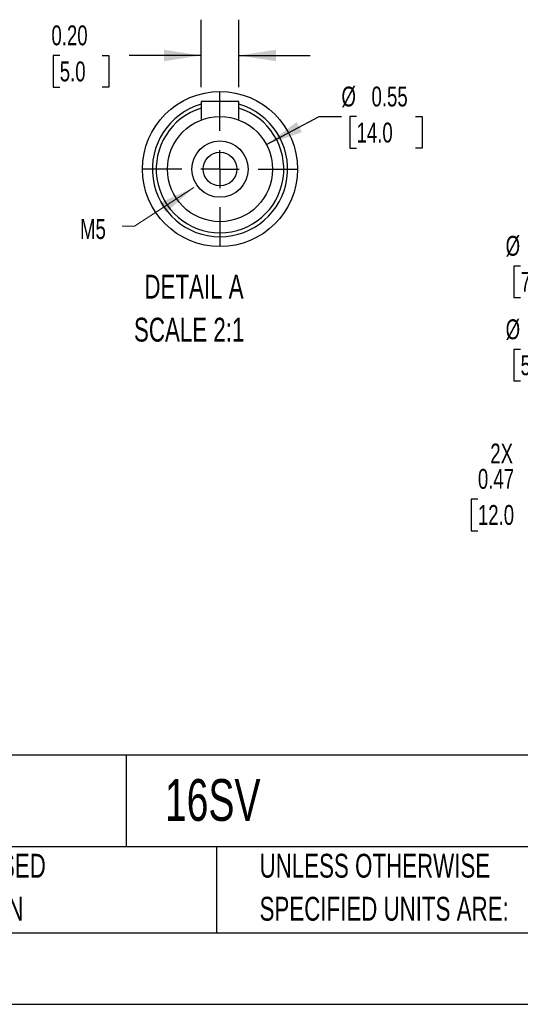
# Model space of a CAD drawing. Header units: inches. Extents: x 0 to 33, y 0 to 25.5.
# Tile 8 of 19: x 17.3 to 22.5, y 0 to 10.3. Entities that reach past the tile are written whole.
import ezdxf

# ---------------------------------------------------------------- set-up
doc = ezdxf.new("R2010")
doc.units = ezdxf.units.IN
doc.header["$LTSCALE"] = 3
doc.header["$MEASUREMENT"] = 0
doc.linetypes.add('CENTERX2', pattern=[0.8, 0.5, -0.1, 0.1, -0.1])
doc.layers.add('CENTER', color=40, linetype='CENTERX2')
doc.layers.add('SLD-DEFPOINTS', color=7, linetype='Continuous')
doc.layers.add('DIMENSIONS', color=140, linetype='Continuous', lineweight=25)
doc.layers.add('TEXT', color=140, linetype='Continuous', lineweight=25)
doc.styles.add('SLDTEXTSTYLE0', font='TXT', dxfattribs={"width": 0.7})
doc.dimstyles.new('SLDDIMSTYLE0', dxfattribs={"dimtxt": 0.208333, "dimasz": 0.39, "dimexe": 0, "dimexo": 0.0625, "dimgap": 0.052083, "dimtad": 0, "dimtih": 1, "dimtoh": 1, "dimrnd": 1e-09, "dimdsep": 46, "dimtxsty": 'SLDTEXTSTYLE0', "dimsah": 1, "dimcen": 0.09, "dimadec": 0, "dimazin": 2, "dimtfac": 1, "dimtmove": 0, "dimatfit": 0, "dimfxl": 0, "dimfrac": 2, "dimtolj": 1, "dimtzin": 12, "dimarcsym": 0})
doc.dimstyles.new('SLDDIMSTYLE10', dxfattribs={"dimtxt": 0.208333, "dimasz": 0.39, "dimexe": 0, "dimexo": 0.0625, "dimgap": 0.052083, "dimtad": 0, "dimtih": 1, "dimtoh": 1, "dimlfac": 0.5, "dimrnd": 1e-09, "dimzin": 0, "dimdsep": 46, "dimtxsty": 'SLDTEXTSTYLE0', "dimsah": 1, "dimcen": 0.09, "dimadec": 0, "dimazin": 0, "dimtfac": 1, "dimtmove": 0, "dimatfit": 0, "dimfxl": 0, "dimfrac": 2, "dimtolj": 1, "dimtzin": 12, "dimarcsym": 0})
doc.dimstyles.new('SLDDIMSTYLE7', dxfattribs={"dimtxt": 0.208333, "dimasz": 0.39, "dimexe": 0, "dimexo": 0.0625, "dimgap": 0.052083, "dimtad": 0, "dimtih": 1, "dimtoh": 1, "dimrnd": 1e-09, "dimzin": 12, "dimdsep": 46, "dimtxsty": 'SLDTEXTSTYLE0', "dimsah": 1, "dimcen": 0, "dimadec": 0, "dimazin": 3, "dimtfac": 1, "dimtofl": 0, "dimtmove": 0, "dimatfit": 3, "dimfxl": 0, "dimfrac": 2, "dimtolj": 1, "dimtzin": 12, "dimarcsym": 0})
doc.dimstyles.new('SLDDIMSTYLE9', dxfattribs={"dimtxt": 0.208333, "dimasz": 0.39, "dimexe": 0, "dimexo": 0.0625, "dimgap": 0.052083, "dimtad": 0, "dimtih": 1, "dimtoh": 1, "dimlfac": 0.5, "dimrnd": 1e-09, "dimdsep": 46, "dimtxsty": 'SLDTEXTSTYLE0', "dimsah": 1, "dimcen": 0, "dimadec": 0, "dimazin": 2, "dimtfac": 1, "dimtofl": 0, "dimtmove": 0, "dimatfit": 3, "dimfxl": 0, "dimfrac": 2, "dimtolj": 1, "dimtzin": 12, "dimarcsym": 0})

# ---------------------------------------------------------------- blocks, each defined once
blk = doc.blocks.new('SW_NOTE_0')
at = {"layer": 'TEXT', "color": 0, "linetype": 'CENTERX2', "lineweight": 18, "char_height": 0.25, "attachment_point": 1, "style": 'SLDTEXTSTYLE0'}
for s, insert in [('DETAIL A', (0.109, 0.322)), ('SCALE 2:1', (0, -0.129))]:
    blk.add_mtext(s, dxfattribs=dict(at, insert=insert))
blk = doc.blocks.new('SW_NOTE_0_3')
at = {"layer": 'TEXT', "color": 0, "linetype": 'CENTERX2', "lineweight": 18, "char_height": 0.25, "attachment_point": 1, "style": 'SLDTEXTSTYLE0'}
for s, insert in [('UNLESS OTHERWISE', (0, 0.322)), ('SPECIFIED UNITS ARE:', (0, -0.129))]:
    blk.add_mtext(s, dxfattribs=dict(at, insert=insert))
blk = doc.blocks.new('SW_NOTE_0_7')
at = {"layer": 'TEXT', "color": 0, "linetype": 'CENTERX2', "lineweight": 18, "char_height": 0.25, "attachment_point": 1, "style": 'SLDTEXTSTYLE0'}
for s, insert in [('METRIC UNITS USED', (0, 0.322)), ('FOR PART DESIGN', (0, -0.129))]:
    blk.add_mtext(s, dxfattribs=dict(at, insert=insert))
blk = doc.blocks.new('_D_13')
at = {"layer": 'DIMENSIONS'}
for p, q in [((23.65, 5.793), (23.65, 5.055)), ((24.122, 5.793), (24.122, 5.055)), ((23.65, 5.43), (22.892, 5.43)), ((24.122, 5.43), (24.872, 5.43)), ((22.086, 5.297), (22.016, 5.297)), ((22.016, 5.297), (22.016, 4.965)), ((22.706, 5.297), (22.776, 5.297)), ((22.776, 5.297), (22.776, 4.965)), ((22.016, 4.965), (22.086, 4.965)), ((22.776, 4.965), (22.706, 4.965))]:
    blk.add_line(p, q, dxfattribs=at)
for points in [[(23.65, 5.43), (23.26, 5.49), (23.26, 5.37)], [(24.122, 5.43), (24.512, 5.37), (24.512, 5.49)]]:
    blk.add_solid(points, dxfattribs=at)
at = {"layer": 'DIMENSIONS', "char_height": 0.2083, "attachment_point": 1, "style": 'SLDTEXTSTYLE0'}
for s, insert in [('2X', (22.216, 5.878)), ('0.47', (22.086, 5.612)), ('12.0', (22.086, 5.234))]:
    blk.add_mtext(s, dxfattribs=dict(at, insert=insert))
blk = doc.blocks.new('_D_23')
at = {"layer": 'DIMENSIONS'}
for p, q in [((24.808, 8.235), (23.543, 7.739)), ((22.534, 7.739), (22.464, 7.739)), ((22.464, 7.739), (22.464, 7.408)), ((23.154, 7.739), (23.224, 7.739)), ((23.224, 7.739), (23.224, 7.408)), ((23.543, 7.739), (23.311, 7.739)), ((22.464, 7.408), (22.534, 7.408)), ((23.224, 7.408), (23.154, 7.408))]:
    blk.add_line(p, q, dxfattribs=at)
blk.add_solid([(24.808, 8.235), (24.423, 8.149), (24.467, 8.037)], dxfattribs=at)
at = {"layer": 'DIMENSIONS', "char_height": 0.2083, "attachment_point": 1, "style": 'SLDTEXTSTYLE0'}
for s, insert in [('%%c', (22.377, 8.055)), ('2.76', (22.692, 8.055)), ('70.0', (22.534, 7.677))]:
    blk.add_mtext(s, dxfattribs=dict(at, insert=insert))
blk = doc.blocks.new('_D_24')
at = {"layer": 'DIMENSIONS'}
for p, q in [((25.253, 8.084), (23.692, 6.865)), ((22.534, 6.865), (22.464, 6.865)), ((22.464, 6.865), (22.464, 6.534)), ((23.154, 6.865), (23.224, 6.865)), ((23.224, 6.865), (23.224, 6.534)), ((23.692, 6.865), (23.311, 6.865)), ((22.464, 6.534), (22.534, 6.534)), ((23.224, 6.534), (23.154, 6.534))]:
    blk.add_line(p, q, dxfattribs=at)
blk.add_solid([(25.253, 8.084), (24.909, 7.892), (24.983, 7.797)], dxfattribs=at)
at = {"layer": 'DIMENSIONS', "char_height": 0.2083, "attachment_point": 1, "style": 'SLDTEXTSTYLE0'}
for s, insert in [('%%c', (22.377, 7.18)), ('2.13', (22.692, 7.18)), ('54.0', (22.534, 6.803))]:
    blk.add_mtext(s, dxfattribs=dict(at, insert=insert))
blk = doc.blocks.new('_D_25')
at = {"layer": 'DIMENSIONS'}
for p, q in [((19.868, 9.013), (20.42, 9.305)), ((20.42, 9.305), (20.655, 9.305)), ((20.813, 9.305), (20.743, 9.305)), ((20.743, 9.305), (20.743, 8.973)), ((21.432, 9.305), (21.502, 9.305)), ((21.502, 9.305), (21.502, 8.973)), ((20.743, 8.973), (20.813, 8.973)), ((21.502, 8.973), (21.432, 8.973))]:
    blk.add_line(p, q, dxfattribs=at)
blk.add_solid([(19.868, 9.013), (20.241, 9.142), (20.185, 9.248)], dxfattribs=at)
at = {"layer": 'DIMENSIONS', "char_height": 0.2083, "attachment_point": 1, "style": 'SLDTEXTSTYLE0'}
for s, insert in [('%%c', (20.655, 9.62)), ('0.55', (20.97, 9.62)), ('14.0', (20.813, 9.242))]:
    blk.add_mtext(s, dxfattribs=dict(at, insert=insert))
blk = doc.blocks.new('_D_26')
at = {"layer": 'DIMENSIONS'}
for p, q in [((19.184, 9.613), (19.184, 10.321)), ((19.578, 9.613), (19.578, 10.321)), ((17.7, 9.946), (17.63, 9.946)), ((17.63, 9.946), (17.63, 9.614)), ((18.146, 9.946), (18.216, 9.946)), ((18.216, 9.946), (18.216, 9.614)), ((19.184, 9.946), (18.428, 9.946)), ((19.578, 9.946), (20.328, 9.946)), ((17.63, 9.614), (17.7, 9.614)), ((18.216, 9.614), (18.146, 9.614))]:
    blk.add_line(p, q, dxfattribs=at)
for points in [[(19.184, 9.946), (18.794, 10.006), (18.794, 9.886)], [(19.578, 9.946), (19.968, 9.886), (19.968, 10.006)]]:
    blk.add_solid(points, dxfattribs=at)
at = {"layer": 'DIMENSIONS', "char_height": 0.2083, "attachment_point": 1, "style": 'SLDTEXTSTYLE0'}
for s, insert in [('0.20', (17.613, 10.261)), ('5.0', (17.7, 9.883))]:
    blk.add_mtext(s, dxfattribs=dict(at, insert=insert))
blk = doc.blocks.new('SW_CENTERMARKSYMBOL_6')
at = {"layer": 'CENTER', "color": 0}
for p, q in [((0, 0.4), (0, 0.813)), ((0, 0), (0, 0.2)), ((-0.4, 0), (-0.813, 0)), ((0, 0), (-0.2, 0)), ((0, 0), (0.2, 0)), ((0, 0), (0, -0.2)), ((0.4, 0), (0.813, 0)), ((0, -0.4), (0, -0.813))]:
    blk.add_line(p, q, dxfattribs=at)

msp = doc.modelspace()

# ---------------------------------------------------------------- linework, layer by layer
for p, q in [((19.184, 9.463), (19.184, 9.27)), ((19.578, 9.463), (19.184, 9.463)), ((19.578, 9.27), (19.578, 9.463))]:
    msp.add_line(p, q)
at = {"color": 7, "linetype": 'Continuous'}
msp.add_line((33, 0), (0, 0), dxfattribs=at)
for radius in [0.551, 0.295, 0.177]:
    msp.add_circle((19.381, 8.755), radius)
for radius, start, end in [(0.709, 106.1276, 73.8724), (0.669, 107.1046, 270), (0.669, 270, 72.8954)]:
    msp.add_arc((19.381, 8.755), radius, start, end)
msp.add_solid([(19.108, 8.562), (18.748, 8.4), (18.814, 8.299)])
at = {"layer": 'SLD-DEFPOINTS'}
msp.add_circle((19.381, 8.755), 0.813, dxfattribs=at)
at = {"layer": 'TEXT'}
for p, q in [((32.25, 2.613), (0.75, 2.613)), ((18.397, 2.613), (18.397, 1.65)), ((32.25, 1.65), (0.75, 1.65)), ((19.344, 1.65), (19.344, 0.75)), ((0.75, 0.75), (32.25, 0.75))]:
    msp.add_line(p, q, dxfattribs=at)
at = {"layer": 'TEXT', "linetype": 'CENTERX2', "lineweight": 18, "flags": 128}
msp.add_lwpolyline([(18.356, 8.157), (18.484, 8.157), (19.108, 8.562)], dxfattribs=at)

# ---------------------------------------------------------------- block references
at = {"layer": 'CENTER'}
msp.add_blockref('SW_CENTERMARKSYMBOL_6', (19.381, 8.755), dxfattribs=at)
at = {"layer": 'TEXT', "linetype": 'CENTERX2', "lineweight": 18}
for name, p in [('SW_NOTE_0', (18.479, 7.326)), ('SW_NOTE_0_7', (15.175, 1.256)), ('SW_NOTE_0_3', (19.796, 1.256))]:
    msp.add_blockref(name, p, dxfattribs=at)

# ---------------------------------------------------------------- texts
at = {"layer": 'TEXT', "linetype": 'CENTERX2', "lineweight": 18, "attachment_point": 1, "style": 'SLDTEXTSTYLE0'}
for s, insert, char_height in [('M5', (17.913, 8.231), 0.2083), ('16SV', (18.804, 2.361), 0.4375)]:
    msp.add_mtext(s, dxfattribs=dict(at, insert=insert, char_height=char_height))

# ---------------------------------------------------------------- dimensions: what is measured, and where the dimension line sits
at = {"layer": 'DIMENSIONS'}
dim = msp.add_linear_dim(base=(19.578, 9.946), p1=(19.184, 9.463), p2=(19.578, 9.463), dimstyle='SLDDIMSTYLE10', dxfattribs=at)
dim.commit()
dim.dimension.update_dxf_attribs({"geometry": '_D_26', "text_midpoint": (17.923, 9.946), "dimtype": 160})
for p1, p2, dimstyle, picture, middle in [((18.894, 8.497), (19.868, 9.013), 'SLDDIMSTYLE9', '_D_25', (21.122, 9.305)), ((26.929, 9.393), (25.253, 8.084), 'SLDDIMSTYLE7', '_D_24', (22.844, 6.865)), ((27.374, 9.242), (24.808, 8.235), 'SLDDIMSTYLE7', '_D_23', (22.844, 7.739))]:
    dim = msp.add_diameter_dim_2p(p1=p1, p2=p2, dimstyle=dimstyle, dxfattribs=at)
    dim.commit()
    dim.dimension.update_dxf_attribs({"geometry": picture, "text_midpoint": middle, "dimtype": 163})
dim = msp.add_linear_dim(base=(24.122, 5.43), p1=(23.65, 5.943), p2=(24.122, 5.943), text='2X\\P<>', dimstyle='SLDDIMSTYLE0', dxfattribs=at)
dim.commit()
dim.dimension.update_dxf_attribs({"geometry": '_D_13', "text_midpoint": (22.396, 5.43), "dimtype": 160})

doc.saveas('drawing.dxf')
